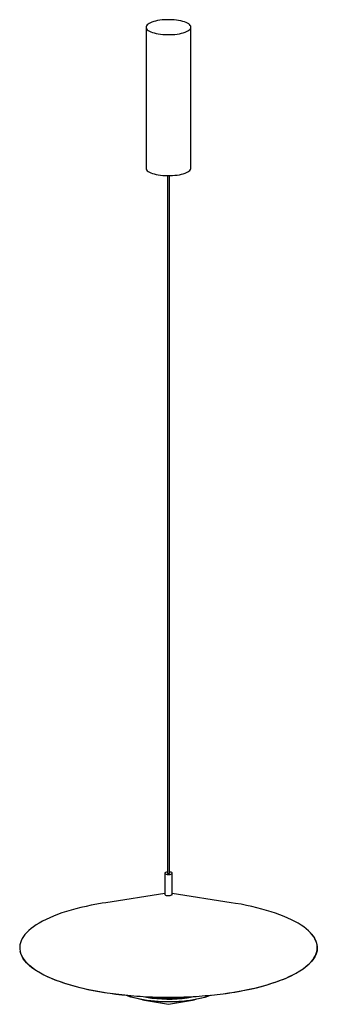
# Paper-space layout '_Dimétrica' of a CAD drawing. Header units: millimetres. Extents: x -199 to 199, y -75 to 1241.
import ezdxf

# ---------------------------------------------------------------- set-up
doc = ezdxf.new("R2010")
doc.units = ezdxf.units.MM

psp = doc.layouts.new('_Dimétrica')

# ---------------------------------------------------------------- linework, layer by layer
at = {"color": 7, "linetype": 'Continuous', "lineweight": 25}
for p, q in [((-30, 1231.3), (-30, 1042.7)), ((30, 1042.7), (30, 1231.3)), ((-1.5, 1032.8), (-1.5, 99.9)), ((1.5, 99.9), (1.5, 1032.8)), ((-5, 99.9), (-5, 71.7)), ((5, 71.7), (5, 99.9)), ((-5, 72.8), (-84, 60.5)), ((84, 60.5), (5, 72.8)), ((-34.7, -69.3), (-0.2, -75.4)), ((0.2, -75.4), (34.7, -69.3))]:
    psp.add_line(p, q, dxfattribs=at)
at = {"color": 7, "linetype": 'Continuous', "lineweight": 25, "flags": 128}
for points in [[(-10.6, 1222), (-7.5, 1221.6), (-4.3, 1221.4), (-1.1, 1221.3), (2.2, 1221.3), (5.4, 1221.5), (8.5, 1221.7), (11.6, 1222.1), (14.5, 1222.6), (17.3, 1223.1), (19.8, 1223.8), (22.1, 1224.6), (24.2, 1225.4), (26, 1226.3), (27.4, 1227.3), (28.6, 1228.3), (29.4, 1229.3), (29.9, 1230.4), (30, 1231.5), (29.8, 1232.6), (29.2, 1233.6), (28.3, 1234.7), (27, 1235.7), (25.4, 1236.6), (23.6, 1237.5), (21.4, 1238.3), (19, 1239), (16.4, 1239.7), (13.6, 1240.2), (10.6, 1240.7), (7.5, 1241), (4.3, 1241.2), (1.1, 1241.3), (-2.2, 1241.3), (-5.4, 1241.1), (-8.5, 1240.9), (-11.6, 1240.5), (-14.5, 1240.1), (-17.3, 1239.5), (-19.8, 1238.8), (-22.1, 1238.1), (-24.2, 1237.2), (-26, 1236.3), (-27.4, 1235.3), (-28.6, 1234.3), (-29.4, 1233.3), (-29.9, 1232.2), (-30, 1231.1), (-29.8, 1230.1), (-29.2, 1229), (-28.3, 1227.9), (-27, 1226.9), (-25.4, 1226), (-23.6, 1225.1), (-21.4, 1224.3), (-19, 1223.6), (-16.4, 1222.9), (-13.6, 1222.4), (-10.6, 1222)], [(-30, 1042.7), (-30, 1042.6), (-29.8, 1041.5), (-29.2, 1040.4), (-28.3, 1039.4), (-27, 1038.4), (-25.4, 1037.4), (-23.6, 1036.6), (-21.4, 1035.7), (-19, 1035), (-16.4, 1034.4), (-13.6, 1033.8), (-10.6, 1033.4)], [(-10.6, 1033.4), (-7.5, 1033.1), (-4.3, 1032.9), (-1.1, 1032.8), (2.2, 1032.8), (5.4, 1032.9), (8.5, 1033.2), (11.6, 1033.5), (14.5, 1034), (17.3, 1034.6), (19.8, 1035.2), (22.1, 1036), (24.2, 1036.8), (26, 1037.7), (27.4, 1038.7), (28.6, 1039.7), (29.4, 1040.8), (29.9, 1041.8), (30, 1042.7)], [(-1.5, 101.5), (-1.6, 101.5), (-2.8, 101.3), (-3.8, 101), (-4.5, 100.6), (-4.9, 100.2), (-5, 99.7), (-4.6, 99.3), (-3.9, 98.9), (-3, 98.6), (-1.8, 98.4)], [(-1.8, 98.4), (-0.4, 98.3), (0.9, 98.3), (2.2, 98.4), (3.3, 98.7), (4.2, 99), (4.8, 99.5), (5, 99.9), (4.8, 100.4), (4.3, 100.8), (3.5, 101.1), (2.4, 101.4), (1.5, 101.5)], [(-1.5, 99.9), (-1.5, 99.9), (-1.4, 99.7), (-1, 99.6), (-0.5, 99.5)], [(-0.5, 99.5), (0, 99.4), (0.6, 99.5), (1.1, 99.6), (1.4, 99.8), (1.5, 99.9)], [(-5, 71.7), (-5, 71.5), (-4.6, 71), (-3.9, 70.6), (-3, 70.3), (-1.8, 70.1)], [(-1.8, 70.1), (-0.4, 70), (0.9, 70), (2.2, 70.2), (3.3, 70.4), (4.2, 70.8), (4.8, 71.2), (5, 71.6), (5, 71.7)], [(-84, 60.5), (-88.5, 59.8), (-96, 58.5), (-103.2, 57.1), (-110.3, 55.6), (-117.2, 54), (-123.9, 52.3), (-130.3, 50.5), (-136.5, 48.6), (-142.5, 46.7), (-148.3, 44.6), (-153.7, 42.5), (-158.9, 40.3), (-163.8, 38), (-168.4, 35.7), (-172.8, 33.3), (-176.8, 30.8), (-180.5, 28.3), (-183.8, 25.8), (-186.9, 23.2), (-189.6, 20.5), (-192, 17.8), (-194, 15.1), (-195.7, 12.4), (-197.1, 9.6), (-198.1, 6.8), (-198.7, 4.1), (-199, 1.3), (-198.9, -1.5), (-198.5, -4.3), (-197.7, -7.1), (-196.6, -9.9), (-195.1, -12.6), (-193.3, -15.4), (-191.2, -18.1), (-188.7, -20.7), (-185.8, -23.4), (-182.7, -26), (-179.2, -28.5), (-175.4, -31), (-171.2, -33.4), (-166.8, -35.8), (-162.1, -38.1), (-157.1, -40.4), (-151.8, -42.5), (-146.2, -44.6), (-140.4, -46.7), (-134.3, -48.6), (-128, -50.4), (-121.5, -52.2), (-114.7, -53.8), (-107.8, -55.4), (-100.6, -56.9), (-93.3, -58.2), (-85.8, -59.5), (-78.1, -60.6), (-70.4, -61.7)], [(-70.4, -61.7), (-62.5, -62.6), (-54.4, -63.4), (-46.3, -64.2), (-38.1, -64.7), (-29.8, -65.2), (-21.5, -65.6), (-13.2, -65.8), (-4.8, -66), (3.6, -66), (12, -65.9), (20.4, -65.6), (28.7, -65.3), (37, -64.8), (45.2, -64.2), (53.3, -63.5), (61.3, -62.7), (69.3, -61.8), (77.1, -60.8), (84.7, -59.7), (92.3, -58.4), (99.6, -57.1), (106.8, -55.6), (113.8, -54.1), (120.5, -52.4), (127.1, -50.7), (133.5, -48.8), (139.6, -46.9), (145.4, -44.9), (151, -42.8), (156.3, -40.7), (161.4, -38.4), (166.2, -36.1), (170.6, -33.8), (174.8, -31.3), (178.7, -28.9), (182.2, -26.3), (185.4, -23.7), (188.3, -21.1), (190.8, -18.5), (193, -15.8), (194.9, -13), (196.4, -10.3), (197.6, -7.5), (198.4, -4.7), (198.9, -1.9), (199, 0.9), (198.8, 3.7), (198.2, 6.5), (197.2, 9.2), (195.9, 12), (194.3, 14.7), (192.3, 17.5), (190, 20.1), (187.3, 22.8), (184.3, 25.4), (181, 28), (177.3, 30.5), (173.3, 33), (169.1, 35.4), (164.5, 37.7), (159.6, 40), (154.5, 42.2), (149, 44.3), (143.3, 46.4), (137.4, 48.4), (131.2, 50.2), (124.8, 52), (118.1, 53.8), (111.3, 55.4), (104.2, 56.9), (97, 58.3), (89.6, 59.6), (84, 60.5)], [(190.8, 18.7), (191.1, 18.4), (193.3, 15.7), (195.1, 13), (196.5, 10.3), (197.7, 7.5), (198.4, 4.7), (198.9, 1.9), (198.9, -0.9), (198.6, -3.7), (198, -6.5), (197, -9.3), (195.6, -12), (194, -14.8), (191.9, -17.5), (189.5, -20.1), (186.8, -22.8), (183.8, -25.4), (180.4, -28), (176.7, -30.5), (172.7, -32.9), (168.4, -35.3), (163.8, -37.7), (158.8, -39.9), (153.7, -42.1), (148.2, -44.2), (142.5, -46.3), (136.5, -48.2), (130.3, -50.1), (123.8, -51.9), (117.1, -53.6), (110.3, -55.2), (103.2, -56.7), (95.9, -58.1), (88.5, -59.4), (80.9, -60.6), (73.2, -61.7), (65.3, -62.6), (57.3, -63.5), (49.2, -64.2), (41.1, -64.9), (32.8, -65.4), (24.5, -65.8), (16.2, -66.1), (7.8, -66.3), (-0.6, -66.3), (-9, -66.2), (-17.3, -66.1), (-25.7, -65.8), (-34, -65.3), (-42.2, -64.8), (-50.4, -64.2), (-58.4, -63.4), (-66.4, -62.5), (-74.2, -61.5), (-82, -60.4), (-89.5, -59.2), (-96.9, -57.9), (-104.2, -56.5), (-111.2, -55), (-118.1, -53.4), (-124.7, -51.7), (-131.1, -49.9), (-137.3, -48), (-143.3, -46), (-149, -43.9), (-154.4, -41.8), (-159.5, -39.6), (-164.4, -37.3), (-169, -35), (-173.3, -32.6), (-177.2, -30.1), (-180.9, -27.6), (-184.2, -25), (-187.2, -22.4), (-189.9, -19.8), (-192.2, -17.1), (-194.2, -14.4), (-195.9, -11.6), (-197.2, -8.9), (-198.1, -6.1), (-198.5, -4.2)], [(56.2, -63.6), (55.7, -63.8), (52.1, -65.1), (48.4, -66.2), (44.4, -67.3), (40.1, -68.2), (35.7, -69.1), (31.1, -69.9), (26.4, -70.6), (21.6, -71.1), (16.6, -71.5), (11.6, -71.9), (6.5, -72.1), (1.4, -72.2), (-3.8, -72.1), (-8.9, -72), (-13.9, -71.7), (-18.9, -71.4), (-23.8, -70.9), (-28.6, -70.3), (-33.3, -69.5), (-37.8, -68.7), (-42.1, -67.8), (-46.3, -66.8), (-50.2, -65.7), (-53.8, -64.5), (-56.2, -63.6)], [(-26.2, -70.2), (-21.3, -70.8), (-16.4, -71.2), (-11.4, -71.5), (-6.3, -71.7), (-1.2, -71.8), (3.9, -71.8), (9, -71.6), (14, -71.4), (19, -71), (23.9, -70.5), (28.7, -69.9), (33.3, -69.2), (37.8, -68.3), (42.1, -67.4), (46.2, -66.4), (50.1, -65.3), (53.7, -64.1), (54.7, -63.8)], [(-26, -65.7), (-25.3, -65.9), (-21.1, -66.4)]]:
    psp.add_lwpolyline(points, dxfattribs=at)
at = {"color": 7, "linetype": 'Continuous', "lineweight": 25}
for centre, radius, start, end in [((-10.7, 64.3), 135.4, 251.044, 263.4489), ((1.9, 85.2), 152.8, 274.6156, 279.071)]:
    psp.add_arc(centre, radius, start, end, dxfattribs=at)
at = {"color": 8, "linetype": 'Continuous', "lineweight": 25}
for centre, radius, start, end in [((-4.7, 75.6), 143.7, 259.1561, 262.9016), ((-0.1, 110.8), 179.2, 262.8538, 280.244), ((0, -74.1), 1.27, 260.3069, 279.6931)]:
    psp.add_arc(centre, radius, start, end, dxfattribs=at)
at = {"color": 7, "linetype": 'Continuous', "lineweight": 25}
psp.add_open_spline([(14.3, -67.1), (14.2, -67.2), (12.8, -67.3), (9.9, -67.5), (5.7, -67.7), (1.5, -67.7), (-2.8, -67.7), (-7, -67.6), (-11.2, -67.4), (-15.3, -67.1), (-18.7, -66.7), (-20.6, -66.5), (-21.2, -66.4)], degree=3, knots=[0, 0, 0, 0, 0.006037, 0.123273, 0.240749, 0.358384, 0.476102, 0.593825, 0.711461, 0.828936, 0.94617, 1, 1, 1, 1], dxfattribs=at)

doc.saveas('drawing.dxf')
